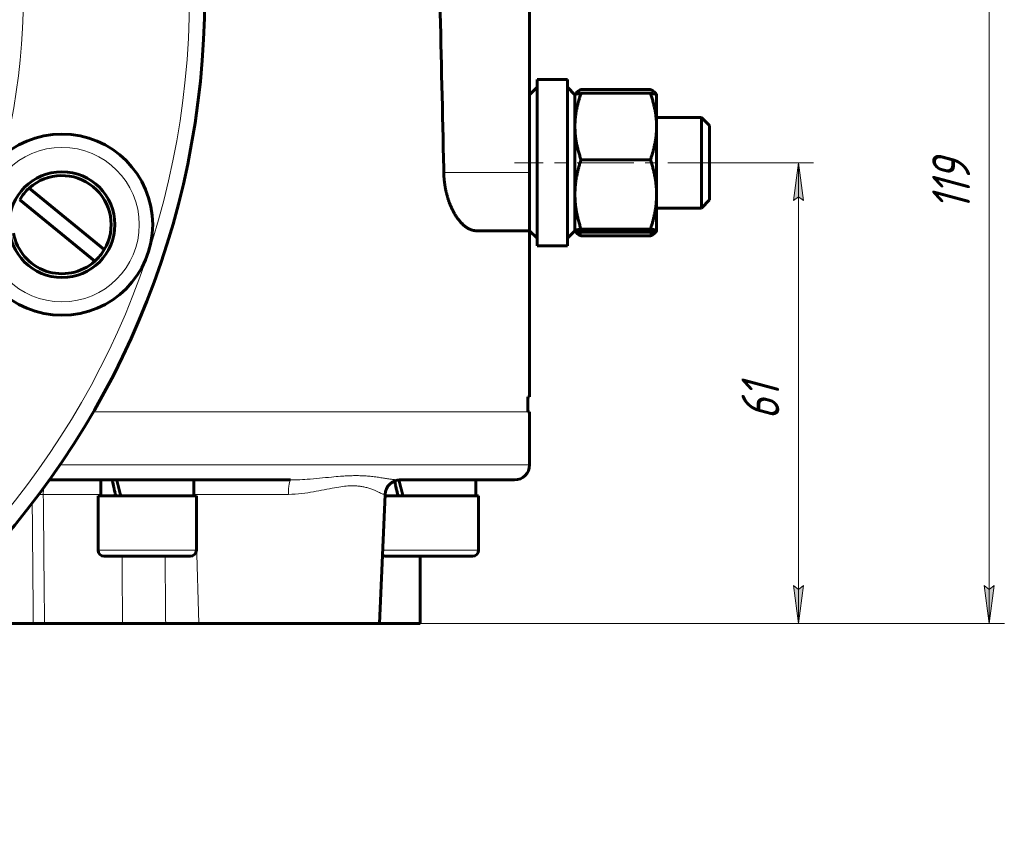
# Model space of a CAD drawing. Header units: millimetres. Extents: x -208 to 689, y -548 to 352.
# Tile 15 of 30: x 10 to 140, y -24 to 83. Entities that reach past the tile are written whole.
import ezdxf

# ---------------------------------------------------------------- set-up
doc = ezdxf.new("R2010")
doc.units = ezdxf.units.MM
for name, pattern in [('K5LT_AXLED', [12, 7.5, -1.5, 1.5, -1.5]), ('K5LT_BASIC', [0]), ('K5LT_THIN', [0])]:
    doc.linetypes.add(name, pattern=pattern)
doc.styles.add('KDIMTEXTSTYLE', font='GOST_AU.SHX', dxfattribs={"width": 0.96, "oblique": 15, "height": 5})
doc.styles.add('KTEXTSTYLE', font='GOST_AU.SHX', dxfattribs={"width": 0.96, "height": 5})
doc.dimstyles.new('KDIMSTYLE (1.00)', dxfattribs={"dimtxt": 5, "dimasz": 1, "dimexe": 2, "dimexo": 0, "dimgap": 1, "dimtad": 1, "dimtxsty": 'KDIMTEXTSTYLE', "dimsah": 1, "dimcen": 0, "dimdle": 1, "dimadec": 0, "dimazin": 0, "dimtfac": 0.667, "dimtmove": 0, "dimatfit": 3, "dimfxl": 1, "dimtvp": 1, "dimtolj": 1, "dimtzin": 0, "dimarcsym": 0})

# ---------------------------------------------------------------- blocks, each defined once
blk = doc.blocks.new('D1')
for points in [[(138.47, 116.5), (137.82, 121.5), (137.16, 116.5), (137.82, 117)], [(137.82, 3), (138.47, 8), (137.82, 7.5), (137.16, 8)]]:
    blk.add_hatch(color=7).paths.add_polyline_path(points)
at = {"color": 7, "linetype": 'K5LT_THIN', "lineweight": 18}
for p, q in [((123.9, 121.5), (139.82, 121.5)), ((137.16, 116.5), (137.82, 121.5)), ((137.82, 121.5), (138.47, 116.5)), ((137.82, 121.5), (137.82, 3)), ((137.82, 117), (137.16, 116.5)), ((138.47, 116.5), (137.82, 117)), ((137.82, 3), (137.16, 8)), ((137.16, 8), (137.82, 7.5)), ((137.82, 7.5), (138.47, 8)), ((138.47, 8), (137.82, 3)), ((21.36, 3), (139.82, 3))]:
    blk.add_line(p, q, dxfattribs=at)
blk.add_wipeout([(136.82, 57.64), (129.68, 57.64), (129.68, 66.5), (136.82, 66.5)])
at = {"color": 7, "insert": (130.28, 57.64), "char_height": 5, "attachment_point": 1, "rotation": 90, "style": 'KTEXTSTYLE'}
blk.add_mtext('\\H3.5;\\W0.965;\\Q15;\\Q15;\\H5.00;119', dxfattribs=at)
blk = doc.blocks.new('KDIMARROW_01')
blk.add_hatch(color=0).paths.add_polyline_path([(0, 0), (-5, 0.66), (-4.5, 0), (-5, -0.66)])
at = {"color": 0, "linetype": 'K5LT_THIN', "lineweight": 18}
for p, q in [((-4.5, 0), (-5, 0.66)), ((-5, 0.66), (0, 0)), ((0, 0), (-5, -0.66)), ((-5, -0.66), (-4.5, 0)), ((0, 0), (-1, 0))]:
    blk.add_line(p, q, dxfattribs=at)
blk = doc.blocks.new('D3')
for points in [[(113.23, 59), (112.57, 64), (111.91, 59), (112.57, 59.5)], [(112.57, 3), (113.23, 8), (112.57, 7.5), (111.91, 8)]]:
    blk.add_hatch(color=7).paths.add_polyline_path(points)
at = {"color": 7, "linetype": 'K5LT_THIN', "lineweight": 18}
for p, q in [((100.81, 64), (114.57, 64)), ((111.91, 59), (112.57, 64)), ((112.57, 64), (113.23, 59)), ((112.57, 64), (112.57, 3)), ((112.57, 59.5), (111.91, 59)), ((113.23, 59), (112.57, 59.5)), ((112.57, 3), (111.91, 8)), ((111.91, 8), (112.57, 7.5)), ((112.57, 7.5), (113.23, 8)), ((113.23, 8), (112.57, 3)), ((62.5, 3), (114.57, 3))]:
    blk.add_line(p, q, dxfattribs=at)
blk.add_wipeout([(111.57, 29.94), (104.43, 29.94), (104.43, 36.77), (111.57, 36.77)])
at = {"color": 7, "insert": (105.04, 29.94), "char_height": 5, "attachment_point": 1, "rotation": 90, "style": 'KTEXTSTYLE'}
blk.add_mtext('\\H3.5;\\W0.965;\\Q15;\\Q15;\\H5.00;61', dxfattribs=at)

msp = doc.modelspace()

# ---------------------------------------------------------------- linework, layer by layer
at = {"color": 150, "linetype": 'K5LT_BASIC', "lineweight": 60, "true_color": 0x0080ff}
for p, q in [((77, 62.721), (77, 93.5)), ((78, 53), (78, 75)), ((82, 75), (78, 75)), ((82, 53), (82, 75)), ((77, 73), (78, 74)), ((83, 73), (82, 74)), ((83, 73), (83.007, 73.012)), ((83, 68.799), (83, 73)), ((83, 73), (83, 72.993)), ((83.004, 73.007), (83.064, 73.111)), ((92.996, 73.699), (83.804, 73.699)), ((92.996, 73.195), (83.804, 73.195)), ((93.796, 73.007), (93.736, 73.111)), ((93.8, 73), (93.796, 73.007)), ((93.8, 73), (93.8, 68.799)), ((93.8, 70), (99.74, 70)), ((99.74, 70), (99.74, 58)), ((100.813, 68.926), (99.74, 70)), ((83, 59.805), (83, 68.799)), ((93.8, 68.799), (93.8, 59.805)), ((100.813, 59.074), (100.813, 68.926)), ((92.996, 64.403), (83.804, 64.403)), ((77, 55), (77, 62.721)), ((10.799, 60.651), (20.723, 52.495)), ((19.453, 50.95), (9.529, 59.106)), ((83, 55.007), (83, 59.805)), ((93.8, 59.805), (93.8, 55.007)), ((100.813, 59.074), (99.74, 58)), ((93.8, 58), (99.74, 58)), ((77, 55), (69.919, 55)), ((77, 55), (78, 54)), ((77, 33), (77, 55)), ((83, 55), (82, 54)), ((83, 55), (83, 55.007)), ((83, 55), (83.007, 54.988)), ((83.004, 54.993), (83.064, 54.889)), ((92.996, 55.208), (83.804, 55.208)), ((92.996, 54.805), (83.804, 54.805)), ((93.796, 54.993), (93.736, 54.889)), ((93.8, 55), (93.796, 54.993)), ((93.8, 55.007), (93.8, 55)), ((92.996, 54.301), (83.804, 54.301)), ((82, 53), (78, 53)), ((76.766, 33), (77, 33)), ((76.766, 31), (76.766, 33)), ((76.766, 31), (77, 31)), ((77, 24), (77, 31)), ((13.465, 22), (27.396, 22)), ((20.255, 22), (20.255, 19.9)), ((27.396, 22), (29.996, 22)), ((29.996, 22), (45.359, 22)), ((29.996, 22), (30.873, 22)), ((32.555, 22), (32.555, 19.9)), ((59.783, 22), (59.729, 22)), ((59.729, 22), (68.74, 22)), ((68.74, 22), (69.817, 22)), ((69.817, 22), (75, 22)), ((69.817, 22), (69.836, 22)), ((69.898, 22), (69.898, 19.9)), ((19.905, 19.9), (32.905, 19.9)), ((19.905, 12.7), (19.905, 19.9)), ((32.905, 12.7), (32.905, 19.9)), ((57.134, 3), (57.88, 20.087)), ((57.871, 19.9), (70.248, 19.9)), ((70.248, 12.7), (70.248, 19.9)), ((20.705, 11.9), (32.105, 11.9)), ((23.059, 11.9), (22.375, 11.9)), ((58.048, 11.9), (69.448, 11.9)), ((60.402, 11.9), (59.717, 11.9)), ((62.5, 3), (62.5, 11.9)), ((11.321, 3), (-3.813, 3)), ((11.321, 3), (12.808, 3)), ((23.135, 3), (12.808, 3)), ((23.135, 3), (28.847, 3)), ((33.234, 3), (28.847, 3)), ((57.134, 3), (33.234, 3)), ((47.201, 3), (47.186, 3)), ((47.202, 3), (47.248, 3)), ((48.646, 3), (47.237, 3)), ((47.271, 3), (47.415, 3)), ((62.5, 3), (57.134, 3))]:
    msp.add_line(p, q, dxfattribs=at)
at = {"color": 30, "linetype": 'K5LT_AXLED', "lineweight": 18, "true_color": 0xff8000}
msp.add_line((102.813, 64), (75, 64), dxfattribs=at)
at = {"color": 7, "linetype": 'K5LT_THIN', "lineweight": 18}
for p, q in [((77, 62.721), (65.643, 62.721)), ((19.263, 31), (76.766, 31)), ((77, 24), (14.863, 24)), ((12.65, 20.087), (20.255, 20.087)), ((32.555, 20.087), (32.706, 20.087)), ((32.706, 20.087), (45.093, 20.087)), ((32.712, 19.9), (32.706, 20.087)), ((57.749, 20.087), (57.88, 20.087)), ((33.234, 3), (32.905, 13.652)), ((32.905, 12.7), (19.905, 12.7)), ((70.248, 12.7), (57.557, 12.7))]:
    msp.add_line(p, q, dxfattribs=at)
at = {"color": 150, "linetype": 'K5LT_BASIC', "lineweight": 60, "true_color": 0x0080ff}
for centre, radius in [((-76, 86), 110), ((15.126, 55.801), 12), ((15.126, 55.801), 7)]:
    msp.add_circle(centre, radius, dxfattribs=at)
at = {"color": 7, "linetype": 'K5LT_THIN', "lineweight": 18}
for centre, radius in [((-76, 86), 108), ((15.126, 55.801), 10.227)]:
    msp.add_circle(centre, radius, dxfattribs=at)
msp.add_arc((-76, 86), 86, 345.84839, 161.66469, dxfattribs=at)
at = {"color": 150, "linetype": 'K5LT_BASIC', "lineweight": 60, "true_color": 0x0080ff}
for centre, radius, start, end in [((15.126, 55.801), 6.5, 329.43715, 131.73738), ((15.126, 55.801), 6.5, 131.73738, 149.43715), ((15.126, 55.801), 6.5, 190.01221, 311.73738), ((15.126, 55.801), 6.5, 311.73738, 329.43715), ((75, 24), 2, 270, 0), ((59.878, 20), 2, 90, 177.5), ((20.705, 12.7), 0.8, 180, 270), ((32.105, 12.7), 0.8, 270, 0), ((58.048, 12.7), 0.8, 229.71176, 270), ((69.448, 12.7), 0.8, 270, 0)]:
    msp.add_arc(centre, radius, start, end, dxfattribs=at)
at = {"color": 7, "linetype": 'K5LT_THIN', "lineweight": 18}
for centre, ratio, start_param, end_param in [((13.121, 20), 0.2353718, 1.0741362, 1.5271631), ((31.294, 20), 0.7071068, 4.7560222, 5.18134), ((45.359, 20), 0.1329079, 0, 1.5271631), ((59.729, 20), 0.9911284, 0, 1.5271631)]:
    msp.add_ellipse(centre, major_axis=(0, 2), ratio=ratio, start_param=start_param, end_param=end_param, dxfattribs=at)
at = {"color": 150, "linetype": 'K5LT_BASIC', "lineweight": 60, "true_color": 0x0080ff}
for points, knots in [([(65.643, 62.721), (65.64, 62.887), (65.636, 63.054), (65.475, 70.566), (65.316, 77.885), (65.152, 85.344), (65.148, 85.51), (65.141, 85.838), (65.138, 86), (65.134, 86.162)], [0, 0, 0, 0, 0.0212092, 0.0212092, 0.9578719, 0.9578719, 0.9792394, 0.9792394, 1, 1, 1, 1]), ([(83.804, 73.195), (83.778, 73.118), (83.727, 72.967), (83.656, 72.744), (83.588, 72.525), (83.526, 72.311), (83.467, 72.101), (83.413, 71.896), (83.363, 71.695), (83.316, 71.498), (83.274, 71.305), (83.235, 71.115), (83.199, 70.931), (83.167, 70.75), (83.139, 70.573), (83.113, 70.4), (83.091, 70.231), (83.071, 70.064), (83.054, 69.9), (83.039, 69.738), (83.027, 69.578), (83.017, 69.42), (83.009, 69.263), (83.004, 69.108), (83.001, 68.953), (83, 68.85), (83, 68.799)], [0, 0, 0, 0, 0.0468685, 0.0937613, 0.1403289, 0.1863957, 0.2322527, 0.2775053, 0.3223389, 0.3666186, 0.4107264, 0.4540675, 0.4968612, 0.5387427, 0.5802211, 0.6207386, 0.660702, 0.6999349, 0.7389635, 0.7773805, 0.8153923, 0.8528225, 0.8900757, 0.9269492, 0.9636053, 1, 1, 1, 1]), ([(83.004, 73.007), (83.004, 73.007), (83.007, 73.012), (83.015, 73.021), (83.035, 73.034), (83.062, 73.048), (83.095, 73.06), (83.133, 73.073), (83.177, 73.085), (83.226, 73.097), (83.28, 73.109), (83.339, 73.121), (83.403, 73.133), (83.472, 73.145), (83.546, 73.157), (83.626, 73.17), (83.711, 73.182), (83.772, 73.19), (83.804, 73.195)], [0.07185353, 0.07185353, 0.07185353, 0.07185353, 0.07537455, 0.14842547, 0.21923852, 0.28684147, 0.35275094, 0.41584729, 0.47745276, 0.53708088, 0.59625813, 0.65438935, 0.71193916, 0.76891553, 0.82613737, 0.88358428, 0.94158852, 1, 1, 1, 1]), ([(83.064, 73.111), (83.061, 73.105), (83.052, 73.089), (83.039, 73.063), (83.03, 73.041), (83.026, 73.029), (83.025, 73.027)], [0.71537848, 0.71537848, 0.71537848, 0.71537848, 0.73896349, 0.77738047, 0.81539233, 0.8233644, 0.8233644, 0.8233644, 0.8233644]), ([(83.804, 73.699), (83.778, 73.685), (83.727, 73.657), (83.656, 73.616), (83.588, 73.576), (83.526, 73.537), (83.467, 73.498), (83.413, 73.46), (83.363, 73.423), (83.316, 73.387), (83.274, 73.351), (83.235, 73.317), (83.199, 73.283), (83.167, 73.249), (83.139, 73.217), (83.113, 73.185), (83.091, 73.154), (83.075, 73.129), (83.066, 73.115), (83.064, 73.111)], [0, 0, 0, 0, 0.04686847, 0.09376135, 0.14032894, 0.18639575, 0.23225267, 0.27750531, 0.32233889, 0.36661859, 0.41072644, 0.45406745, 0.49686119, 0.53874269, 0.58022108, 0.62073855, 0.66070204, 0.69993491, 0.71537848, 0.71537848, 0.71537848, 0.71537848]), ([(93.736, 73.111), (93.726, 73.128), (93.705, 73.161), (93.667, 73.211), (93.623, 73.26), (93.574, 73.309), (93.52, 73.357), (93.461, 73.405), (93.397, 73.453), (93.328, 73.501), (93.254, 73.55), (93.174, 73.599), (93.089, 73.649), (93.028, 73.682), (92.996, 73.699)], [0.28905504, 0.28905504, 0.28905504, 0.28905504, 0.35275094, 0.41584729, 0.47745276, 0.53708088, 0.59625813, 0.65438935, 0.71193916, 0.76891553, 0.82613737, 0.88358428, 0.94158852, 1, 1, 1, 1]), ([(93.8, 68.799), (93.8, 68.9), (93.797, 69.102), (93.785, 69.404), (93.765, 69.699), (93.738, 69.987), (93.705, 70.267), (93.667, 70.541), (93.623, 70.809), (93.574, 71.074), (93.52, 71.336), (93.461, 71.597), (93.397, 71.857), (93.328, 72.118), (93.254, 72.381), (93.174, 72.648), (93.089, 72.919), (93.028, 73.102), (92.996, 73.195)], [0, 0, 0, 0, 0.0753745, 0.1484255, 0.2192385, 0.2868415, 0.3527509, 0.4158473, 0.4774528, 0.5370809, 0.5962581, 0.6543893, 0.7119392, 0.7689155, 0.8261374, 0.8835843, 0.9415885, 1, 1, 1, 1]), ([(92.996, 73.195), (93.022, 73.191), (93.073, 73.184), (93.144, 73.174), (93.212, 73.164), (93.274, 73.154), (93.333, 73.145), (93.387, 73.135), (93.437, 73.126), (93.484, 73.117), (93.526, 73.108), (93.565, 73.099), (93.601, 73.091), (93.633, 73.083), (93.661, 73.075), (93.687, 73.067), (93.709, 73.059), (93.729, 73.051), (93.746, 73.044), (93.761, 73.036), (93.773, 73.029), (93.783, 73.022), (93.791, 73.015), (93.794, 73.01), (93.796, 73.007), (93.796, 73.007)], [0, 0, 0, 0, 0.04686847, 0.09376135, 0.14032894, 0.18639575, 0.23225267, 0.27750531, 0.32233889, 0.36661859, 0.41072644, 0.45406745, 0.49686119, 0.53874269, 0.58022108, 0.62073855, 0.66070204, 0.69993491, 0.73896349, 0.77738047, 0.81539233, 0.85282254, 0.89007568, 0.92694916, 0.93014643, 0.93014643, 0.93014643, 0.93014643]), ([(93.775, 73.027), (93.772, 73.037), (93.761, 73.065), (93.746, 73.093), (93.736, 73.111)], [0.18077238, 0.18077238, 0.18077238, 0.18077238, 0.21923852, 0.28905504, 0.28905504, 0.28905504, 0.28905504]), ([(83, 68.799), (83, 68.697), (83.003, 68.495), (83.015, 68.193), (83.035, 67.898), (83.062, 67.61), (83.095, 67.33), (83.133, 67.056), (83.177, 66.788), (83.226, 66.523), (83.28, 66.262), (83.339, 66), (83.403, 65.74), (83.472, 65.479), (83.546, 65.216), (83.626, 64.949), (83.711, 64.678), (83.772, 64.495), (83.804, 64.403)], [0, 0, 0, 0, 0.0753745, 0.1484255, 0.2192385, 0.2868415, 0.3527509, 0.4158473, 0.4774528, 0.5370809, 0.5962581, 0.6543893, 0.7119392, 0.7689155, 0.8261374, 0.8835843, 0.9415885, 1, 1, 1, 1]), ([(92.996, 64.403), (93.022, 64.479), (93.073, 64.63), (93.144, 64.853), (93.212, 65.072), (93.274, 65.286), (93.333, 65.496), (93.387, 65.701), (93.437, 65.902), (93.484, 66.099), (93.526, 66.292), (93.565, 66.482), (93.601, 66.667), (93.633, 66.847), (93.661, 67.024), (93.687, 67.197), (93.709, 67.367), (93.729, 67.533), (93.746, 67.697), (93.761, 67.86), (93.773, 68.019), (93.783, 68.177), (93.791, 68.334), (93.796, 68.49), (93.799, 68.644), (93.8, 68.747), (93.8, 68.799)], [0, 0, 0, 0, 0.0468685, 0.0937613, 0.1403289, 0.1863957, 0.2322527, 0.2775053, 0.3223389, 0.3666186, 0.4107264, 0.4540675, 0.4968612, 0.5387427, 0.5802211, 0.6207386, 0.660702, 0.6999349, 0.7389635, 0.7773805, 0.8153923, 0.8528225, 0.8900757, 0.9269492, 0.9636053, 1, 1, 1, 1]), ([(83.804, 64.403), (83.778, 64.323), (83.727, 64.165), (83.656, 63.931), (83.588, 63.703), (83.526, 63.479), (83.467, 63.259), (83.413, 63.045), (83.363, 62.835), (83.316, 62.628), (83.274, 62.426), (83.235, 62.228), (83.199, 62.035), (83.167, 61.846), (83.139, 61.661), (83.113, 61.48), (83.091, 61.303), (83.071, 61.129), (83.054, 60.957), (83.039, 60.788), (83.027, 60.62), (83.017, 60.455), (83.009, 60.291), (83.004, 60.129), (83.001, 59.967), (83, 59.859), (83, 59.805)], [0, 0, 0, 0, 0.0468685, 0.0937613, 0.1403289, 0.1863957, 0.2322527, 0.2775053, 0.3223389, 0.3666186, 0.4107264, 0.4540675, 0.4968612, 0.5387427, 0.5802211, 0.6207386, 0.660702, 0.6999349, 0.7389635, 0.7773805, 0.8153923, 0.8528225, 0.8900757, 0.9269492, 0.9636053, 1, 1, 1, 1]), ([(93.8, 59.805), (93.8, 59.912), (93.797, 60.123), (93.785, 60.439), (93.765, 60.747), (93.738, 61.048), (93.705, 61.341), (93.667, 61.628), (93.623, 61.908), (93.574, 62.185), (93.52, 62.459), (93.461, 62.732), (93.397, 63.004), (93.328, 63.277), (93.254, 63.552), (93.174, 63.831), (93.089, 64.115), (93.028, 64.306), (92.996, 64.403)], [0, 0, 0, 0, 0.0753745, 0.1484255, 0.2192385, 0.2868415, 0.3527509, 0.4158473, 0.4774528, 0.5370809, 0.5962581, 0.6543893, 0.7119392, 0.7689155, 0.8261374, 0.8835843, 0.9415885, 1, 1, 1, 1]), ([(69.919, 55), (69.887, 55), (69.821, 55.002), (69.722, 55.01), (69.621, 55.025), (69.52, 55.045), (69.417, 55.071), (69.313, 55.103), (69.209, 55.141), (69.103, 55.185), (68.998, 55.234), (68.892, 55.29), (68.786, 55.352), (68.681, 55.419), (68.576, 55.492), (68.471, 55.571), (68.367, 55.655), (68.263, 55.744), (68.161, 55.838), (68.059, 55.937), (67.959, 56.041), (67.859, 56.15), (67.762, 56.263), (67.666, 56.38), (67.571, 56.501), (67.478, 56.627), (67.387, 56.755), (67.299, 56.886), (67.213, 57.02), (67.13, 57.155), (67.05, 57.291), (66.972, 57.429), (66.897, 57.569), (66.823, 57.712), (66.751, 57.859), (66.68, 58.01), (66.61, 58.165), (66.541, 58.324), (66.475, 58.486), (66.41, 58.652), (66.348, 58.82), (66.288, 58.99), (66.231, 59.163), (66.176, 59.336), (66.124, 59.51), (66.076, 59.684), (66.03, 59.857), (65.987, 60.03), (65.947, 60.201), (65.91, 60.372), (65.876, 60.541), (65.844, 60.709), (65.815, 60.874), (65.789, 61.036), (65.766, 61.194), (65.745, 61.348), (65.727, 61.498), (65.711, 61.645), (65.696, 61.789), (65.684, 61.931), (65.673, 62.068), (65.664, 62.203), (65.657, 62.336), (65.651, 62.466), (65.646, 62.594), (65.644, 62.679), (65.643, 62.721)], [0, 0, 0, 0, 0.0184742, 0.0368566, 0.0552336, 0.07365, 0.0920823, 0.1104915, 0.1289097, 0.147298, 0.1656655, 0.1839952, 0.2022671, 0.2204769, 0.2386559, 0.2567435, 0.2747929, 0.2927605, 0.3106965, 0.3285591, 0.3463511, 0.364073, 0.3817795, 0.399407, 0.4170306, 0.4346253, 0.452245, 0.4697347, 0.4870406, 0.5039416, 0.5205953, 0.5369545, 0.5531934, 0.5692212, 0.5852157, 0.6012319, 0.617312, 0.6333663, 0.6493743, 0.6652682, 0.681086, 0.6967357, 0.7123292, 0.7276889, 0.7428415, 0.7576854, 0.772397, 0.7867568, 0.8009189, 0.8147945, 0.8285818, 0.8420375, 0.8552299, 0.8679672, 0.8805348, 0.8926327, 0.9044314, 0.9158474, 0.9271669, 0.9381698, 0.9489599, 0.9594442, 0.9698236, 0.9799866, 0.9900381, 1, 1, 1, 1]), ([(83, 59.805), (83, 59.699), (83.003, 59.488), (83.015, 59.172), (83.035, 58.864), (83.062, 58.563), (83.095, 58.27), (83.133, 57.983), (83.177, 57.703), (83.226, 57.426), (83.28, 57.152), (83.339, 56.879), (83.403, 56.607), (83.472, 56.334), (83.546, 56.059), (83.626, 55.78), (83.711, 55.496), (83.772, 55.305), (83.804, 55.208)], [0, 0, 0, 0, 0.0753745, 0.1484255, 0.2192385, 0.2868415, 0.3527509, 0.4158473, 0.4774528, 0.5370809, 0.5962581, 0.6543893, 0.7119392, 0.7689155, 0.8261374, 0.8835843, 0.9415885, 1, 1, 1, 1]), ([(92.996, 55.208), (93.022, 55.288), (93.073, 55.446), (93.144, 55.679), (93.212, 55.908), (93.274, 56.132), (93.333, 56.352), (93.387, 56.566), (93.437, 56.776), (93.484, 56.982), (93.526, 57.184), (93.565, 57.382), (93.601, 57.576), (93.633, 57.765), (93.661, 57.95), (93.687, 58.131), (93.709, 58.308), (93.729, 58.482), (93.746, 58.654), (93.761, 58.823), (93.773, 58.99), (93.783, 59.156), (93.791, 59.319), (93.796, 59.482), (93.799, 59.644), (93.8, 59.752), (93.8, 59.805)], [0, 0, 0, 0, 0.0468685, 0.0937613, 0.1403289, 0.1863957, 0.2322527, 0.2775053, 0.3223389, 0.3666186, 0.4107264, 0.4540675, 0.4968612, 0.5387427, 0.5802211, 0.6207386, 0.660702, 0.6999349, 0.7389635, 0.7773805, 0.8153923, 0.8528225, 0.8900757, 0.9269492, 0.9636053, 1, 1, 1, 1]), ([(83.804, 55.208), (83.778, 55.205), (83.727, 55.198), (83.656, 55.187), (83.588, 55.177), (83.526, 55.168), (83.467, 55.158), (83.413, 55.149), (83.363, 55.139), (83.316, 55.13), (83.274, 55.122), (83.235, 55.113), (83.199, 55.104), (83.167, 55.096), (83.139, 55.088), (83.113, 55.08), (83.091, 55.072), (83.071, 55.065), (83.054, 55.057), (83.039, 55.05), (83.027, 55.042), (83.017, 55.035), (83.009, 55.028), (83.004, 55.021), (83.001, 55.014), (83, 55.009), (83, 55.007)], [0, 0, 0, 0, 0.0468685, 0.0937613, 0.1403289, 0.1863957, 0.2322527, 0.2775053, 0.3223389, 0.3666186, 0.4107264, 0.4540675, 0.4968612, 0.5387427, 0.5802211, 0.6207386, 0.660702, 0.6999349, 0.7389635, 0.7773805, 0.8153923, 0.8528225, 0.8900757, 0.9269492, 0.9636053, 1, 1, 1, 1]), ([(83.004, 54.993), (83.004, 54.993), (83.007, 54.988), (83.015, 54.979), (83.035, 54.966), (83.062, 54.952), (83.095, 54.94), (83.133, 54.927), (83.177, 54.915), (83.226, 54.903), (83.28, 54.891), (83.339, 54.879), (83.403, 54.867), (83.472, 54.855), (83.546, 54.843), (83.626, 54.83), (83.711, 54.818), (83.772, 54.81), (83.804, 54.805)], [0.07185353, 0.07185353, 0.07185353, 0.07185353, 0.07537455, 0.14842547, 0.21923852, 0.28684147, 0.35275094, 0.41584729, 0.47745276, 0.53708088, 0.59625813, 0.65438935, 0.71193916, 0.76891553, 0.82613737, 0.88358428, 0.94158852, 1, 1, 1, 1]), ([(83.064, 54.889), (83.061, 54.895), (83.052, 54.911), (83.039, 54.937), (83.03, 54.959), (83.026, 54.971), (83.025, 54.973)], [0.71537848, 0.71537848, 0.71537848, 0.71537848, 0.73896349, 0.77738047, 0.81539233, 0.8233644, 0.8233644, 0.8233644, 0.8233644]), ([(83.804, 54.301), (83.778, 54.315), (83.727, 54.343), (83.656, 54.384), (83.588, 54.424), (83.526, 54.463), (83.467, 54.502), (83.413, 54.54), (83.363, 54.577), (83.316, 54.613), (83.274, 54.649), (83.235, 54.683), (83.199, 54.717), (83.167, 54.751), (83.139, 54.783), (83.113, 54.815), (83.091, 54.846), (83.075, 54.871), (83.066, 54.885), (83.064, 54.889)], [0, 0, 0, 0, 0.04686847, 0.09376135, 0.14032894, 0.18639575, 0.23225267, 0.27750531, 0.32233889, 0.36661859, 0.41072644, 0.45406745, 0.49686119, 0.53874269, 0.58022108, 0.62073855, 0.66070204, 0.69993491, 0.71537848, 0.71537848, 0.71537848, 0.71537848]), ([(83.617, 54.832), (83.647, 54.74), (83.708, 54.563), (83.772, 54.386), (83.804, 54.301)], [0.87696023, 0.87696023, 0.87696023, 0.87696023, 0.94158852, 1, 1, 1, 1]), ([(93.8, 55.007), (93.8, 55.011), (93.797, 55.021), (93.785, 55.034), (93.765, 55.048), (93.738, 55.061), (93.705, 55.074), (93.667, 55.087), (93.623, 55.099), (93.574, 55.111), (93.52, 55.123), (93.461, 55.135), (93.397, 55.147), (93.328, 55.159), (93.254, 55.171), (93.174, 55.183), (93.089, 55.195), (93.028, 55.204), (92.996, 55.208)], [0, 0, 0, 0, 0.0753745, 0.1484255, 0.2192385, 0.2868415, 0.3527509, 0.4158473, 0.4774528, 0.5370809, 0.5962581, 0.6543893, 0.7119392, 0.7689155, 0.8261374, 0.8835843, 0.9415885, 1, 1, 1, 1]), ([(92.996, 54.805), (93.022, 54.809), (93.073, 54.816), (93.144, 54.826), (93.212, 54.836), (93.274, 54.846), (93.333, 54.855), (93.387, 54.865), (93.437, 54.874), (93.484, 54.883), (93.526, 54.892), (93.565, 54.901), (93.601, 54.909), (93.633, 54.917), (93.661, 54.925), (93.687, 54.933), (93.709, 54.941), (93.729, 54.949), (93.746, 54.956), (93.761, 54.964), (93.773, 54.971), (93.783, 54.978), (93.791, 54.985), (93.794, 54.99), (93.796, 54.993), (93.796, 54.993)], [0, 0, 0, 0, 0.04686847, 0.09376135, 0.14032894, 0.18639575, 0.23225267, 0.27750531, 0.32233889, 0.36661859, 0.41072644, 0.45406745, 0.49686119, 0.53874269, 0.58022108, 0.62073855, 0.66070204, 0.69993491, 0.73896349, 0.77738047, 0.81539233, 0.85282254, 0.89007568, 0.92694916, 0.93014643, 0.93014643, 0.93014643, 0.93014643]), ([(93.736, 54.889), (93.726, 54.872), (93.705, 54.839), (93.667, 54.789), (93.623, 54.74), (93.574, 54.691), (93.52, 54.643), (93.461, 54.595), (93.397, 54.547), (93.328, 54.499), (93.254, 54.45), (93.174, 54.401), (93.089, 54.351), (93.028, 54.318), (92.996, 54.301)], [0.28905504, 0.28905504, 0.28905504, 0.28905504, 0.35275094, 0.41584729, 0.47745276, 0.53708088, 0.59625813, 0.65438935, 0.71193916, 0.76891553, 0.82613737, 0.88358428, 0.94158852, 1, 1, 1, 1]), ([(92.996, 54.301), (93.022, 54.371), (93.073, 54.51), (93.134, 54.686), (93.17, 54.793), (93.183, 54.832)], [0, 0, 0, 0, 0.04686847, 0.09376135, 0.12070258, 0.12070258, 0.12070258, 0.12070258]), ([(93.775, 54.973), (93.772, 54.963), (93.761, 54.935), (93.746, 54.907), (93.736, 54.889)], [0.18077238, 0.18077238, 0.18077238, 0.18077238, 0.21923852, 0.28905504, 0.28905504, 0.28905504, 0.28905504]), ([(93.796, 54.993), (93.797, 54.995), (93.799, 55), (93.8, 55.004), (93.8, 55.007)], [0.930146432, 0.930146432, 0.930146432, 0.930146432, 0.96360527, 1, 1, 1, 1]), ([(22.246, 19.9), (22.212, 20.041), (22.179, 20.183), (22.112, 20.465), (22.079, 20.607), (22.015, 20.89), (21.983, 21.031), (21.919, 21.314), (21.888, 21.455), (21.828, 21.731), (21.799, 21.865), (21.77, 22)], [0, 0, 0, 0, 0.2019632, 0.2019632, 0.403805, 0.403805, 0.6056121, 0.6056121, 0.8074705, 0.8074705, 1, 1, 1, 1]), ([(59.588, 19.9), (59.555, 20.041), (59.521, 20.183), (59.455, 20.465), (59.422, 20.607), (59.357, 20.89), (59.325, 21.031), (59.262, 21.314), (59.231, 21.455), (59.18, 21.684), (59.161, 21.772), (59.142, 21.86)], [0, 0, 0, 0, 0.20196319, 0.20196319, 0.40380505, 0.40380505, 0.60561206, 0.60561206, 0.80747054, 0.80747054, 0.93319243, 0.93319243, 0.93319243, 0.93319243])]:
    msp.add_open_spline(points, degree=3, knots=knots, dxfattribs=at)
msp.add_open_spline([(83, 55.007), (83, 55.002), (83.001, 54.998), (83.004, 54.993)], degree=3, dxfattribs=at)
at = {"color": 7, "linetype": 'K5LT_THIN', "lineweight": 18}
for points, knots in [([(59.729, 22), (59.581, 22), (59.272, 22.018), (58.763, 22.079), (58.226, 22.159), (57.647, 22.25), (56.994, 22.348), (56.294, 22.439), (55.578, 22.51), (54.895, 22.553), (54.215, 22.57), (53.529, 22.566), (52.789, 22.539), (51.878, 22.479), (50.685, 22.371), (49.209, 22.221), (47.71, 22.087), (46.413, 22.014), (45.673, 22), (45.359, 22)], [0, 0, 0, 0, 0.0613556, 0.1187719, 0.1722488, 0.2258504, 0.2817125, 0.3420521, 0.3943241, 0.4425806, 0.4871887, 0.5321326, 0.5762401, 0.6268685, 0.6993447, 0.7879634, 0.8798023, 0.9489382, 1, 1, 1, 1]), ([(45.093, 20.087), (45.697, 20.087), (46.82, 20.166), (48.402, 20.412), (49.846, 20.7), (51.131, 20.96), (52.237, 21.141), (53.106, 21.22), (53.83, 21.228), (54.418, 21.188), (54.962, 21.104), (55.484, 20.981), (56.001, 20.815), (56.462, 20.633), (56.844, 20.461), (57.153, 20.313), (57.406, 20.193), (57.608, 20.109), (57.708, 20.087), (57.749, 20.087)], [0, 0, 0, 0, 0.0945828, 0.1774903, 0.2581664, 0.3402196, 0.4081275, 0.4690823, 0.5168616, 0.5650669, 0.6055699, 0.6531501, 0.7070218, 0.7618466, 0.811478, 0.8586227, 0.9050788, 0.9522045, 1, 1, 1, 1]), ([(12.051, 20.068), (12.109, 20.071), (12.24, 20.076), (12.441, 20.082), (12.584, 20.086), (12.65, 20.087)], [0.70171166, 0.70171166, 0.70171166, 0.70171166, 0.79610926, 0.90620645, 1, 1, 1, 1])]:
    msp.add_open_spline(points, degree=3, knots=knots, dxfattribs=at)
at = {"color": 150, "linetype": 'K5LT_BASIC', "lineweight": 60, "true_color": 0x0080ff}
for points, weights in [([(22.364, 22), (22.537, 21.295), (22.718, 20.595), (22.906, 19.9)], [1, 0.998957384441, 0.998957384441, 1]), ([(59.708, 21.993), (59.88, 21.291), (60.061, 20.592), (60.249, 19.9)], [0.999989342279, 0.998957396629, 0.998960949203, 1])]:
    msp.add_rational_spline(points, weights, degree=3, dxfattribs=at)
at = {"color": 7, "linetype": 'K5LT_THIN', "lineweight": 18}
for points in [[(12.808, 3), (12.764, 8.696), (12.712, 14.392), (12.65, 20.087)], [(11.187, 18.93), (11.239, 13.62), (11.283, 8.31), (11.321, 3)], [(23.076, 11.9), (23.096, 8.933), (23.115, 5.967), (23.135, 3)], [(28.847, 3), (28.821, 5.967), (28.794, 8.933), (28.768, 11.9)]]:
    msp.add_open_spline(points, degree=3, dxfattribs=at)

# ---------------------------------------------------------------- next in the draw order: dimensions: what is measured, and where the dimension line sits
at = {"color": 7}
dim = msp.add_linear_dim(base=(137.815, 121.5), p1=(21.355, 3), p2=(123.9, 121.5), angle=90, text='\\H5.0;\\W0.965;\\Q15;\\H5.0;\\W0.965;\\Q15;\\Q15;119', dimstyle='KDIMSTYLE (1.00)', override={"dimexo": 0, "dimblk1": 'KDIMARROW_01', "dimblk2": 'KDIMARROW_01', "dimse1": 0, "dimse2": 0, "dimclrt": 7, "dimtolj": 1}, dxfattribs=at)
dim.commit()
dim.dimension.update_dxf_attribs({"geometry": 'D1', "text_midpoint": (137.815, 62.25), "dimtype": 160})

# ---------------------------------------------------------------- next in the draw order: dimensions: what is measured, and where the dimension line sits
dim = msp.add_linear_dim(base=(112.57, 64), p1=(62.5, 3), p2=(100.813, 64), angle=90, dimstyle='KDIMSTYLE (1.00)', override={"dimexo": 0, "dimpost": '\\H5.0;\\W0.965;\\Q15;<>', "dimblk1": 'KDIMARROW_01', "dimblk2": 'KDIMARROW_01', "dimse1": 0, "dimse2": 0, "dimclrt": 7, "dimtol": 1, "dimtp": 0, "dimtm": 0, "dimtdec": 5, "dimtolj": 1}, dxfattribs=at)
dim.commit()
dim.dimension.update_dxf_attribs({"geometry": 'D3', "text_midpoint": (112.57, 33.5), "dimtype": 160})

doc.saveas('drawing.dxf')
